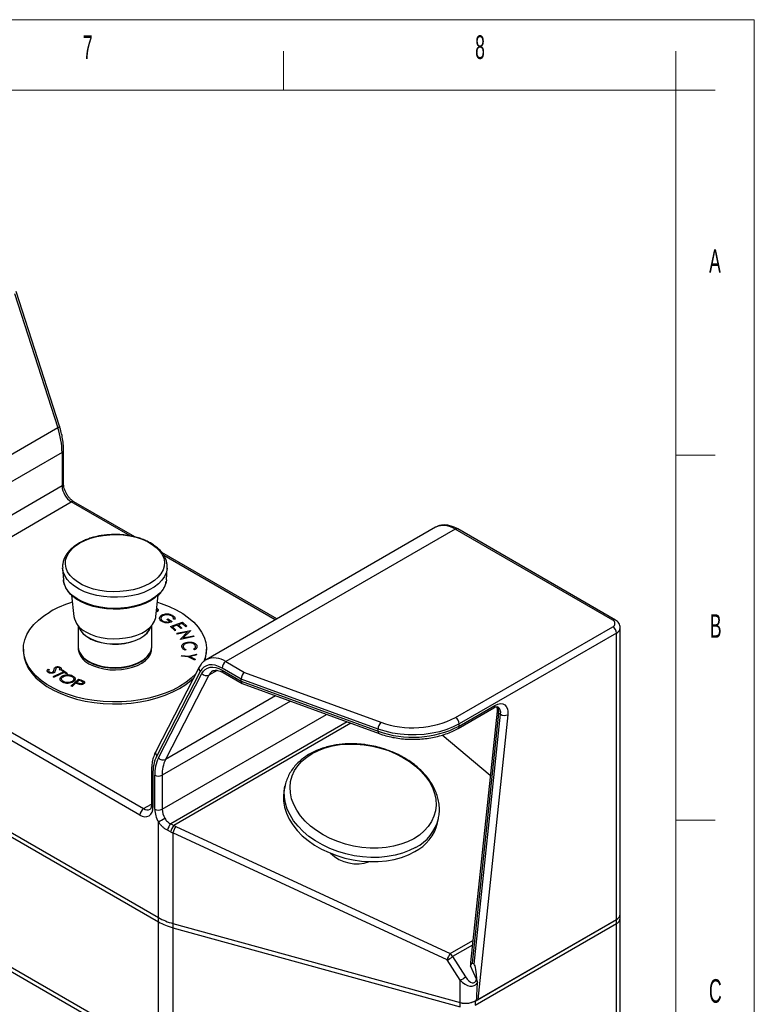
# Model space of a CAD drawing. Header units: millimetres. Extents: x 0 to 420, y 0 to 297.
# Tile 6 of 6: x 326 to 420, y 172 to 297. Entities that reach past the tile are written whole.
import ezdxf

# ---------------------------------------------------------------- set-up
doc = ezdxf.new("R2010")
doc.units = ezdxf.units.MM
doc.styles.add('SLDTEXTSTYLE0', font='TXT', dxfattribs={"width": 0.56})

msp = doc.modelspace()

# ---------------------------------------------------------------- linework, layer by layer
at = {"color": 7, "linetype": 'Continuous', "lineweight": 18}
for p, q in [((-0.015, 297.0175), (419.985, 297.0175)), ((419.985, 0.0175), (419.985, 297.0175)), ((359.985, 288.0175), (359.985, 293.0175)), ((409.985, 288.0175), (409.985, 293.0175)), ((409.985, 288.0175), (9.985, 288.0175)), ((215.985, 288.0175), (409.985, 288.0175)), ((409.985, 288.0175), (409.985, 253.7206)), ((414.985, 288.0175), (409.985, 288.0175)), ((409.985, 9.0175), (409.985, 288.0175)), ((414.985, 241.5175), (409.985, 241.5175)), ((414.985, 195.0175), (409.985, 195.0175))]:
    msp.add_line(p, q, dxfattribs=at)
at = {"color": 7, "linetype": 'Continuous', "lineweight": 25}
for p, q in [((331.4191, 245.2371), (325.8798, 262.3703)), ((325.6739, 262.1449), (331.2132, 245.0117)), ((331.2132, 245.0117), (301.9861, 228.1393)), ((331.9457, 237.8812), (331.9457, 242.1351)), ((331.7505, 241.863), (302.5234, 224.9906)), ((331.7505, 241.863), (331.7505, 237.6091)), ((331.7505, 237.6091), (302.5234, 220.7366)), ((303.7019, 218.6954), (332.929, 235.5678)), ((341.0436, 231.1088), (333.2623, 235.6008)), ((379.3445, 232.3455), (350.1174, 215.4731)), ((381.8443, 232.098), (352.6172, 215.2256)), ((379.3756, 232.363), (379.3445, 232.3455)), ((401.9446, 220.4943), (381.8443, 232.098)), ((402.2779, 220.5273), (382.1776, 232.131)), ((359.1229, 220.6718), (344.4698, 229.1308)), ((331.8194, 227.1215), (331.8162, 227.1852)), ((331.8194, 227.1215), (331.9126, 225.6698)), ((345.0509, 225.6698), (345.1442, 227.1215)), ((332.9518, 223.6856), (333.2418, 220.9834)), ((343.7217, 220.9834), (344.0125, 223.6916)), ((333.7818, 219.8204), (333.7818, 217.1772)), ((343.1818, 217.1772), (343.1818, 219.8204)), ((345.1081, 220.5876), (345.2307, 220.6605)), ((345.5249, 220.3536), (345.1081, 220.5876)), ((345.2307, 220.6605), (345.7942, 220.3442)), ((345.5727, 219.685), (347.1178, 220.2402)), ((346.1198, 219.1775), (345.5727, 219.685)), ((346.427, 219.8685), (345.8212, 219.6506)), ((345.8212, 219.6506), (346.2723, 219.2322)), ((346.1656, 220.6539), (345.9713, 220.6554)), ((346.8781, 219.45), (346.427, 219.8685)), ((347.0614, 220.0965), (346.5784, 219.9229)), ((346.5784, 219.9229), (347.0295, 219.5045)), ((347.5167, 219.6745), (347.0614, 220.0965)), ((347.1178, 220.2402), (347.6691, 219.7292)), ((347.6691, 219.7292), (347.5167, 219.6745)), ((381.9099, 208.1121), (401.9446, 219.6779)), ((402.9042, 183.0696), (402.9042, 219.5418)), ((303.7019, 218.6954), (342.149, 196.5003)), ((346.1198, 219.1775), (346.2723, 219.2322)), ((346.3859, 218.8455), (348.1038, 219.1907)), ((346.4477, 218.7432), (346.3859, 218.8455)), ((347.7464, 219.0042), (346.4477, 218.7432)), ((346.8422, 218.0891), (347.7464, 219.0042)), ((348.5736, 218.4122), (346.8557, 218.067)), ((347.0295, 219.5045), (346.8781, 219.45)), ((348.1168, 219.1691), (347.1995, 218.2457)), ((347.1995, 218.2457), (348.5143, 218.51)), ((348.1038, 219.1907), (348.1168, 219.1691)), ((348.5143, 218.51), (348.5736, 218.4122)), ((402.416, 218.8614), (382.3813, 207.2957)), ((402.416, 182.3893), (402.416, 218.8614)), ((341.6776, 195.6839), (303.2305, 217.8789)), ((346.8557, 218.067), (346.8422, 218.0891)), ((326.8151, 216.8233), (326.8151, 216.5784)), ((333.7875, 217.0222), (333.8032, 216.7776)), ((343.1604, 216.7776), (343.1761, 217.0222)), ((346.9728, 215.9228), (347.0034, 216.0244)), ((347.8277, 215.8368), (346.9728, 215.9228)), ((347.0034, 216.0244), (347.8583, 215.9384)), ((347.5473, 216.7591), (347.4481, 216.6715)), ((348.6626, 215.4153), (347.8277, 215.8368)), ((347.8583, 215.9384), (348.8932, 216.1778)), ((348.8571, 216.0583), (348.0404, 215.8687)), ((348.0404, 215.8687), (348.6987, 215.5348)), ((348.6182, 216.7198), (348.4972, 216.7983)), ((348.8932, 216.1778), (348.8571, 216.0583)), ((350.1484, 216.5784), (350.1484, 216.8233)), ((349.24, 214.5322), (343.7007, 203.7945)), ((348.6987, 215.5348), (348.6626, 215.4153)), ((352.6172, 215.2256), (354.9875, 213.8572)), ((329.9844, 214.275), (330.1443, 214.2268)), ((330.6199, 213.3455), (331.921, 213.926)), ((330.6199, 213.3455), (330.7337, 213.2606)), ((330.6458, 213.9616), (330.7325, 214.2035)), ((330.7325, 214.2035), (330.7977, 214.4184)), ((332.0347, 213.8411), (330.7337, 213.2606)), ((330.9478, 214.3311), (330.9148, 214.1604)), ((331.5752, 214.1347), (331.4015, 214.1741)), ((331.6719, 214.112), (331.8119, 214.1745)), ((331.921, 213.926), (331.6719, 214.112)), ((331.8119, 214.1745), (332.4229, 213.718)), ((332.283, 213.6555), (332.0347, 213.8411)), ((332.4229, 213.718), (332.283, 213.6555)), ((349.361, 213.9544), (343.8217, 203.2168)), ((344.036, 202.9796), (349.5753, 213.7172)), ((350.4751, 213.5149), (344.9358, 202.7773)), ((354.5685, 213.0105), (352.1458, 214.4091)), ((352.1458, 214.1369), (354.5685, 212.7383)), ((352.2839, 213.8317), (354.6912, 212.442)), ((354.9875, 213.8572), (372.3898, 207.5015)), ((332.8665, 212.1136), (333.8284, 213.0056)), ((333.0208, 212.0581), (332.8665, 212.1136)), ((333.468, 212.4728), (333.0208, 212.0581)), ((333.5783, 212.433), (333.468, 212.4728)), ((333.5622, 212.5601), (333.8892, 212.8634)), ((333.8217, 212.4644), (333.5622, 212.5601)), ((333.9868, 212.3067), (333.5783, 212.433)), ((333.8284, 213.0056), (334.1362, 212.8951)), ((334.1626, 212.7653), (333.8892, 212.8635)), ((334.1362, 212.8951), (334.4789, 212.7533)), ((372.0334, 206.6319), (354.5685, 213.0105)), ((354.5685, 212.7383), (354.5685, 213.0105)), ((354.5685, 212.7383), (372.0334, 206.3597)), ((354.7186, 212.4292), (372.1611, 206.0588)), ((382.3813, 207.0235), (386.9324, 209.6508)), ((382.2432, 206.7182), (386.7943, 209.3455)), ((387.1985, 208.9229), (383.8151, 176.8851)), ((387.394, 208.6531), (384.0312, 176.8112)), ((384.2669, 176.6751), (387.6297, 208.517)), ((388.5686, 208.4447), (384.7392, 172.1847)), ((387.6297, 208.517), (387.394, 208.6531)), ((300.8735, 207.5358), (344.0346, 182.6194)), ((382.3813, 207.0235), (382.3813, 207.2957)), ((300.8735, 206.9915), (344.0346, 182.0751)), ((372.0334, 206.3597), (372.0334, 206.6319)), ((386.3339, 200.7358), (380.1797, 205.8573)), ((343.1322, 201.1627), (343.1322, 196.9088)), ((343.3275, 200.8906), (343.3275, 196.6366)), ((343.5632, 196.424), (343.5632, 200.7545)), ((344.506, 200.7545), (344.506, 196.424)), ((360.171, 199.4188), (360.0568, 198.8874)), ((360.1566, 199.3493), (360.171, 199.4188)), ((344.0346, 182.6194), (344.0346, 194.8185)), ((345.6118, 194.5596), (345.9959, 194.3556)), ((379.6105, 194.6858), (379.7247, 195.2171)), ((345.5771, 193.5442), (345.1849, 193.7369)), ((345.8814, 193.4023), (345.8814, 181.8663)), ((380.8302, 177.2138), (345.8814, 193.4023)), ((346.2697, 194.2226), (381.2186, 178.0342)), ((300.8735, 190.3885), (344.0346, 165.4721)), ((301.2187, 189.6254), (344.3798, 164.709)), ((344.0346, 182.0751), (344.0346, 182.6194)), ((344.0346, 165.4721), (344.0346, 182.0751)), ((384.3923, 171.9844), (402.416, 182.3893)), ((384.7392, 172.1847), (402.416, 182.3893)), ((402.416, 181.8449), (402.416, 182.3893)), ((402.9042, 182.5253), (402.9042, 183.0696)), ((402.9042, 165.9223), (402.9042, 182.5253)), ((345.8814, 181.8663), (382.497, 171.7961)), ((345.8814, 181.8663), (345.8814, 181.322)), ((345.8814, 181.322), (382.497, 171.2518)), ((345.8814, 181.322), (345.8814, 164.719)), ((384.3923, 171.4401), (402.416, 181.8449)), ((402.416, 165.2419), (402.416, 181.8449)), ((382.497, 174.6242), (380.8302, 177.2138)), ((381.5092, 177.6368), (383.1759, 175.0472)), ((384.5687, 174.7534), (383.8196, 176.4834)), ((384.2669, 176.6751), (384.0312, 176.8112)), ((382.497, 171.7961), (382.497, 174.6242)), ((384.6668, 174.4564), (384.6936, 174.2921)), ((384.3923, 171.9844), (384.3923, 171.4401)), ((382.497, 171.2518), (382.497, 171.7961))]:
    msp.add_line(p, q, dxfattribs=at)
at = {"color": 8, "linetype": 'Continuous', "lineweight": 25}
for p, q in [((340.4154, 231.246), (332.929, 235.5678)), ((358.9276, 220.5591), (344.7175, 228.7624)), ((351.5112, 214.113), (350.4751, 213.5149)), ((358.9672, 210.8775), (344.9358, 202.7773)), ((360.8502, 210.1898), (344.506, 200.7545)), ((344.506, 196.424), (365.4448, 208.5117)), ((368.1002, 207.5419), (345.6118, 194.5596)), ((368.5519, 207.3769), (345.9959, 194.3556)), ((342.149, 196.5003), (343.1322, 197.068)), ((381.2186, 178.0342), (384.1129, 179.705)), ((384.0493, 179.1032), (381.5092, 177.6368))]:
    msp.add_line(p, q, dxfattribs=at)
at = {"color": 8, "linetype": 'Continuous', "lineweight": 25, "flags": 128}
for points in [[(331.4191, 245.2371), (331.4211, 245.2101), (331.4029, 245.1663), (331.361, 245.1174), (331.297, 245.0652), (331.2132, 245.0117)], [(345.1448, 227.1317), (345.1404, 227.0712), (345.0364, 226.5606), (344.8155, 226.0625), (344.4816, 225.5859), (344.0406, 225.1392), (343.5004, 224.7305), (342.8706, 224.3669), (342.1626, 224.0551), (341.3888, 223.8005), (340.5632, 223.6077), (339.7004, 223.4802), (338.8159, 223.4202), (337.9254, 223.4288), (337.0448, 223.5058), (336.1899, 223.6499), (335.3759, 223.8585), (334.6173, 224.1278), (333.9277, 224.4532), (333.3193, 224.8287), (332.8031, 225.2476), (332.3882, 225.7026), (332.082, 226.1854), (331.8901, 226.6874), (331.8194, 227.1215)], [(343.1301, 223.127), (342.469, 222.7932), (341.7369, 222.5134), (340.9466, 222.2923), (340.1123, 222.1341), (339.249, 222.0414), (338.3719, 222.016), (337.4969, 222.0583), (336.6393, 222.1676), (335.8147, 222.3418), (335.0377, 222.578), (334.3221, 222.8718), (333.6808, 223.2181), (333.1251, 223.6107), (332.665, 224.0425), (332.3087, 224.5058), (332.0626, 224.9924), (331.931, 225.4937), (331.9126, 225.6698)], [(376.8164, 191.551), (376.0078, 191.1466), (375.1282, 190.8146), (374.1878, 190.5589), (373.1977, 190.3823), (372.1696, 190.2871), (371.1153, 190.2744), (370.0474, 190.3442), (368.9783, 190.4958), (367.9206, 190.7273), (366.8867, 191.0361), (365.8886, 191.4186), (364.9381, 191.8702), (364.0464, 192.3858), (363.2238, 192.9591), (362.4801, 193.5835), (361.824, 194.2518), (361.263, 194.9559), (360.8039, 195.6878), (360.452, 196.4388), (360.2115, 197.2), (360.0851, 197.9627), (360.0743, 198.7178), (360.1566, 199.3493)]]:
    msp.add_lwpolyline(points, dxfattribs=at)
at = {"color": 7, "linetype": 'Continuous', "lineweight": 25, "flags": 128}
for points in [[(342.9486, 225.1933), (342.2988, 224.8662), (341.5778, 224.5932), (340.7992, 224.3795), (339.9774, 224.2289), (339.1278, 224.1443), (338.2661, 224.1273), (337.4084, 224.1782), (336.5708, 224.2961), (335.7687, 224.4787), (335.0172, 224.7226), (334.3302, 225.0233), (333.7205, 225.3753), (333.1996, 225.7719), (332.777, 226.2057), (332.4607, 226.6688), (332.2566, 227.1523), (332.1684, 227.6475), (332.1978, 228.1449), (332.3443, 228.6354), (332.6051, 229.1098), (332.9754, 229.5593), (333.4483, 229.9755), (334.0149, 230.3506), (334.6648, 230.6777), (335.3857, 230.9507), (336.1643, 231.1645), (336.9861, 231.315), (337.8358, 231.3996), (338.6975, 231.4166), (339.5551, 231.3657), (340.3928, 231.2479), (341.1949, 231.0653), (341.9464, 230.8213), (342.6334, 230.5206), (343.243, 230.1686), (343.764, 229.772), (344.1866, 229.3382), (344.5029, 228.8752), (344.707, 228.3916), (344.7952, 227.8965), (344.7657, 227.399), (344.6192, 226.9085), (344.3584, 226.4341), (343.9881, 225.9846), (343.5153, 225.5685), (342.9486, 225.1933)], [(345.0509, 225.6698), (345.0105, 225.3675), (344.85, 224.8691), (344.5759, 224.3875), (344.193, 223.9313), (343.7081, 223.5086), (343.1301, 223.127)], [(343.7139, 223.4545), (343.5861, 223.3537), (343.0115, 222.9733), (342.3525, 222.6415), (341.6214, 222.3647), (340.8318, 222.1479), (339.9985, 221.9953), (339.1369, 221.9095), (338.2631, 221.8923), (337.3933, 221.9439), (336.5439, 222.0634), (335.7305, 222.2485), (334.9684, 222.4959), (334.2718, 222.8009), (333.6535, 223.1578), (333.3079, 223.4077)], [(343.915, 222.7834), (344.4002, 222.6274), (345.387, 222.2519), (346.3029, 221.8208), (347.1386, 221.3384), (347.8854, 220.8096), (348.5358, 220.24), (349.083, 219.6353), (349.5214, 219.0017), (349.8465, 218.3458), (350.055, 217.6742), (350.1447, 216.9939), (350.1148, 216.3119), (349.9655, 215.6351), (349.8237, 215.2453)], [(348.8009, 213.6812), (348.2231, 213.1171), (347.5236, 212.5672), (346.7314, 212.0609), (345.8544, 211.6036), (344.9019, 211.1998), (343.8834, 210.8537), (342.8095, 210.5688), (341.6912, 210.3482), (340.54, 210.1939), (339.3677, 210.1077), (338.1862, 210.0905), (337.0078, 210.1423), (335.8446, 210.2626), (334.7083, 210.4503), (333.6108, 210.7034), (332.5633, 211.0193), (331.5765, 211.3947), (330.6606, 211.8258), (329.825, 212.3083), (329.0781, 212.837), (328.4278, 213.4067), (327.8806, 214.0114), (327.4422, 214.645), (327.1171, 215.3009), (326.9086, 215.9724), (326.8189, 216.6527), (326.8488, 217.3347), (326.9981, 218.0115), (327.2653, 218.6761), (327.6475, 219.3217), (328.1409, 219.9416), (328.7404, 220.5296), (329.4399, 221.0795), (330.2322, 221.5857), (330.2322, 221.5857)], [(334.7695, 219.0278), (335.3642, 218.7323), (336.0286, 218.4913), (336.7478, 218.3102), (337.5057, 218.193), (338.2855, 218.1422), (339.0696, 218.1592), (339.8406, 218.2434), (340.5812, 218.393), (341.2749, 218.6047), (341.9063, 218.8736), (342.4611, 219.194), (342.9271, 219.5584), (343.2937, 219.9589), (343.5529, 220.3865), (343.6988, 220.8315), (343.7217, 220.9834)], [(333.8363, 219.7589), (333.8966, 219.575), (334.1217, 219.1581), (334.4596, 218.7675), (334.9017, 218.4132), (335.4366, 218.1044), (336.0503, 217.8492), (336.727, 217.6541), (337.4491, 217.5242), (338.198, 217.4628), (338.9542, 217.4716), (339.6982, 217.5503), (340.4107, 217.6969), (341.0733, 217.9076), (341.6687, 218.1769), (342.1815, 218.4978), (342.5986, 218.8621), (342.909, 219.2603), (343.1048, 219.6821), (343.1272, 219.7589)], [(333.8849, 219.7068), (333.9291, 219.5792), (334.1526, 219.1653), (334.4881, 218.7774), (334.9271, 218.4256), (335.4582, 218.1191), (336.0675, 217.8657), (336.7394, 217.6719), (337.4564, 217.543), (338.2, 217.482), (338.9509, 217.4908), (339.6896, 217.5689), (340.397, 217.7145), (341.0549, 217.9236), (341.6461, 218.191), (342.1553, 218.5097), (342.5694, 218.8714), (342.8776, 219.2667), (343.072, 219.6855), (343.0786, 219.7068)], [(333.7818, 217.1772), (333.7904, 217.0133), (333.8966, 216.581), (334.1217, 216.1641), (334.4596, 215.7735), (334.9017, 215.4192), (335.4366, 215.1104), (336.0503, 214.8552), (336.727, 214.6601), (337.4491, 214.5302), (338.198, 214.4689), (338.9542, 214.4776), (339.6982, 214.5564), (340.4107, 214.7029), (341.0733, 214.9136), (341.6687, 215.1829), (342.1815, 215.5038), (342.5986, 215.8681), (342.909, 216.2663), (343.1048, 216.6881), (343.1808, 217.1225), (343.1818, 217.1772)], [(335.1601, 215.2052), (335.736, 214.9224), (336.3829, 214.6966), (337.0842, 214.5337), (337.8218, 214.4378), (338.5764, 214.4114), (339.3285, 214.4553), (340.0588, 214.5683), (340.7481, 214.7474), (341.3788, 214.988), (341.9345, 215.2839), (342.4007, 215.6275), (342.7655, 216.0097), (343.0192, 216.4208), (343.1555, 216.8501), (343.1787, 217.079)], [(326.8151, 216.5784), (326.8189, 216.4077), (326.9086, 215.7275), (327.1171, 215.0559), (327.4422, 214.4), (327.8806, 213.7664), (328.4278, 213.1617), (329.0781, 212.5921), (329.825, 212.0633), (330.6606, 211.5809), (331.5765, 211.1497), (332.5633, 210.7743), (333.6108, 210.4584), (334.7083, 210.2053), (335.8446, 210.0177), (337.0078, 209.8973), (338.1862, 209.8455), (339.3677, 209.8628), (340.54, 209.949), (341.6912, 210.1032), (342.8095, 210.3239), (343.8834, 210.6087), (344.9019, 210.9548), (345.8544, 211.3586), (346.7314, 211.816), (347.5236, 212.3222), (348.2231, 212.8721), (348.5301, 213.1561)], [(341.7816, 215.2178), (341.2095, 214.9369), (340.5668, 214.7126), (339.8701, 214.5507), (339.1375, 214.4554), (338.3878, 214.4293), (337.6406, 214.4728), (336.9152, 214.5851), (336.2303, 214.763), (335.6038, 215.002), (335.0518, 215.296), (334.5886, 215.6373), (334.2263, 216.0171), (334.1012, 216.194)], [(335.1712, 214.9666), (335.7452, 214.6848), (336.39, 214.4598), (337.0889, 214.2974), (337.824, 214.2018), (338.5761, 214.1756), (339.3257, 214.2193), (340.0535, 214.3319), (340.7406, 214.5104), (341.3691, 214.7502), (341.9229, 215.0451), (342.3876, 215.3875), (342.7511, 215.7685), (343.0041, 216.1782), (343.1399, 216.6061), (343.1604, 216.7776)], [(352.1458, 214.4091), (351.7105, 214.6245), (351.284, 214.7638), (350.8749, 214.824), (350.4917, 214.8041), (350.142, 214.7044), (349.833, 214.5269), (349.5709, 214.2752), (349.361, 213.9544)], [(349.5753, 213.7172), (349.769, 214.0133), (350.0109, 214.2456), (350.2962, 214.4095), (350.6189, 214.5015), (350.9727, 214.5199), (351.3503, 214.4643), (351.744, 214.3357), (352.1458, 214.1369)], [(386.9324, 209.6508), (387.2804, 209.8088), (387.6127, 209.874), (387.9144, 209.8435), (388.1719, 209.7185), (388.3737, 209.5049), (388.5107, 209.2121), (388.5766, 208.8533), (388.5686, 208.4447)], [(382.3813, 207.2957), (381.616, 206.9049), (380.7735, 206.5712), (379.8667, 206.2996), (378.909, 206.094), (377.915, 205.9576), (376.8996, 205.8925), (375.878, 205.8996), (374.8655, 205.9788), (373.8775, 206.1289), (372.9287, 206.3477), (372.0334, 206.6319)], [(363.6451, 203.5309), (364.4353, 203.9242), (365.2969, 204.2442), (366.2192, 204.4869), (367.1904, 204.6493), (368.1984, 204.7293), (369.2306, 204.7259), (370.2738, 204.6392), (371.3151, 204.4702), (372.3413, 204.2211), (373.3394, 203.895), (374.2971, 203.496), (375.2022, 203.0291), (376.0433, 202.5002), (376.8098, 201.9159), (377.4922, 201.2836), (378.0818, 200.6113), (378.5712, 199.9074), (378.9543, 199.1807), (379.2262, 198.4404), (379.3835, 197.6958), (379.4244, 196.9562), (379.3481, 196.231), (379.1557, 195.5294), (378.8497, 194.86), (378.4338, 194.2313), (377.9133, 193.6512), (377.2947, 193.1271), (376.5859, 192.6655), (375.7957, 192.2722), (374.934, 191.9522), (374.0118, 191.7095), (373.0406, 191.5471), (372.0325, 191.4671), (371.0004, 191.4705), (369.9572, 191.5572), (368.9159, 191.7262), (367.8897, 191.9753), (366.8915, 192.3014), (365.9339, 192.7005), (365.0288, 193.1674), (364.1877, 193.6963), (363.4212, 194.2805), (362.7388, 194.9128), (362.1492, 195.5851), (361.6598, 196.2891), (361.2767, 197.0158), (361.0048, 197.7561), (360.8474, 198.5007), (360.8066, 199.2402), (360.8829, 199.9654), (361.0752, 200.6671), (361.3813, 201.3365), (361.7972, 201.9651), (362.3177, 202.5452), (362.9362, 203.0693), (363.6451, 203.5309)], [(360.0568, 198.8874), (359.9601, 198.1864), (359.9709, 197.4313), (360.0973, 196.6687), (360.3379, 195.9074), (360.6898, 195.1564), (361.1489, 194.4245), (361.7098, 193.7204), (362.3659, 193.0522), (363.1097, 192.4277), (363.9322, 191.8544), (364.8239, 191.3389), (365.7744, 190.8872), (366.7725, 190.5048), (367.8064, 190.1959), (368.8641, 189.9644), (369.9332, 189.8128), (371.0012, 189.743), (372.0554, 189.7558), (373.0836, 189.851), (374.0736, 190.0275), (375.014, 190.2832), (375.8937, 190.6152), (376.7022, 191.0196)]]:
    msp.add_lwpolyline(points, dxfattribs=at)
at = {"color": 7, "linetype": 'Continuous', "lineweight": 25}
for centre, radius, start, end in [((321.3942, 241.7162), 10.3573, 0.811778, 18.55288), ((334.3091, 237.7255), 2.5613, 182.605478, 237.394522), ((336.8874, 209.8465), 13.4945, 106.52726, 119.549745), ((335.9671, 221.5378), 2.7811, 191.499208, 244.491656), ((401.7897, 220.0861), 0.4366, 290.783421, 69.216579), ((401.3925, 218.8149), 1.0245, 2.605478, 57.394522), ((336.1718, 217.3892), 2.407, 187.405802, 245.146981), ((336.195, 217.1622), 2.4225, 189.134296, 245.001806), ((340.3402, 217.8999), 3.0449, 298.254383, 325.927719), ((346.1064, 216.5921), 4.0421, 341.262204, 359.804798), ((338.4818, 221.5615), 7.1357, 246.411981, 293.588019), ((353.1693, 214.3625), 1.0245, 122.605478, 177.394522), ((350.159, 214.2115), 0.7649, 220.254532, 294.406896), ((388.1809, 209.5415), 1.1634, 241.718881, 289.46527), ((373.3371, 206.6054), 1.304, 136.590158, 178.834618), ((376.4469, 218.548), 12.9627, 250.094341, 297.245859), ((376.4486, 218.7393), 11.9483, 250.14159, 297.19861), ((381.3578, 207.2491), 1.0245, 2.605478, 57.394522), ((348.4134, 201.0256), 5.0877, 154.48881, 181.520693), ((348.4279, 200.8836), 4.8665, 154.48881, 181.520693), ((344.6197, 203.4738), 0.7649, 220.254532, 294.406896), ((348.9285, 200.8719), 4.4241, 154.48881, 181.520693), ((344.0346, 201.6643), 1.0247, 242.609672, 297.390328), ((342.3217, 196.4735), 1.019, 230.796715, 9.214037), ((342.7011, 195.6373), 1.0245, 122.605478, 177.394522), ((346.9169, 196.5367), 3.3556, 181.925055, 210.800573), ((344.0346, 197.3338), 1.0247, 242.609672, 297.390328), ((346.9015, 196.5045), 2.3969, 181.925055, 210.800573), ((313.0024, 250.428), 63.6821, 299.16315, 299.999211), ((346.7949, 193.4236), 1.6402, 136.164345, 168.991018), ((374.2126, 195.9811), 5.5511, 296.646942, 346.505676), ((347.6794, 192.973), 2.1785, 140.604594, 164.79896), ((348.3008, 192.759), 2.5035, 144.223658, 165.111279), ((369.3044, 194.3234), 4.8547, 226.305571, 289.439959), ((347.9125, 189.4882), 7.8878, 240.5521, 255.07796), ((347.9125, 188.9438), 7.8878, 240.5521, 255.07796), ((402.0701, 183.1528), 0.8382, 294.374658, 354.305201), ((402.0701, 182.6084), 0.8382, 294.374658, 354.305201), ((383.2497, 176.5706), 2.5035, 144.223658, 165.111279), ((380.024, 179.2644), 2.2034, 291.462845, 312.380209), ((380.5113, 177.212), 1.0845, 23.060831, 49.298113), ((381.6908, 176.6748), 2.2034, 291.462845, 312.380209), ((383.2038, 174.1456), 2.4534, 253.256838, 304.27287), ((383.2047, 174.3055), 2.6073, 254.249045, 297.096531)]:
    msp.add_arc(centre, radius, start, end, dxfattribs=at)
at = {"color": 8, "linetype": 'Continuous', "lineweight": 25}
for centre, radius, start, end in [((331.6121, 242.1684), 0.3353, 294.376028, 354.289483), ((331.6121, 237.9145), 0.3353, 294.374658, 354.305201), ((333.1242, 235.2952), 0.3353, 65.692881, 125.617577), ((380.3776, 230.066), 2.506, 54.177141, 113.567531), ((382.0396, 231.8254), 0.3353, 65.692881, 125.617577), ((402.1399, 220.2217), 0.3353, 65.705642, 125.616466), ((402.086, 219.6135), 0.8213, 293.692849, 355.024585), ((349.7152, 214.3302), 0.5163, 156.933193, 226.697543), ((351.1573, 213.2129), 2.4864, 54.043692, 115.077278), ((351.571, 212.9792), 1.2199, 120.129023, 153.950084), ((352.4725, 214.1008), 0.3287, 173.701152, 234.986667), ((386.6058, 209.6147), 0.3287, 305.013333, 6.298848), ((386.3878, 208.8519), 1.0257, 348.825434, 39.174269), ((387.5063, 208.9402), 0.3083, 183.218902, 248.640751), ((386.764, 208.7419), 0.8945, 345.440347, 53.051532), ((382.055, 206.9873), 0.3283, 304.819982, 6.316516), ((372.3265, 206.3065), 0.2979, 169.707413, 236.245594), ((344.1759, 203.5926), 0.5164, 156.974406, 226.695046), ((343.451, 201.1853), 0.3196, 184.043234, 247.262282), ((342.6373, 197.1821), 0.8386, 234.388949, 294.232228), ((343.4659, 196.942), 0.3353, 185.694799, 245.625342), ((374.1959, 196.6159), 5.7027, 297.356545, 345.877625)]:
    msp.add_arc(centre, radius, start, end, dxfattribs=at)
at = {"color": 7, "linetype": 'Continuous', "lineweight": 25}
for centre, major_axis, ratio, start_param, end_param in [((354.9875, 213.3129), (0.2829, 0.6057), 0.51038289, 0.7409896, 2.31178592), ((354.9875, 213.0407), (0.2829, 0.6057), 0.51038289, 2.31178592, 3.18591996), ((348.7486, 197.2382), (6.5973, -1.4207), 0.67531702, 4.36100606, 4.41220798), ((348.8503, 197.7111), (5.9171, -1.4547), 0.68333212, 4.38303677, 4.4342387), ((384.4148, 176.216), (-0.3231, 1.1655), 0.44224122, 0.84256368, 1.21909381), ((384.0312, 172.5844), (-0.0307, 4.2355), 0.11106198, 6.2180861, 6.68369259), ((384.2669, 172.4483), (-0.0307, 4.2355), 0.11106198, 5.20553371, 6.2180861), ((383.2138, 175.9022), (-1.2125, 1.8844), 0.60683272, 1.88234643, 3.41965287), ((383.606, 175.9777), (-0.6587, 1.6565), 0.45420214, 1.97784614, 3.71919758), ((384.2678, 172.4568), (0.6695, 0.0048), 0.57724735, 5.20238067, 5.48942639)]:
    msp.add_ellipse(centre, major_axis=major_axis, ratio=ratio, start_param=start_param, end_param=end_param, dxfattribs=at)
for points, knots in [([(331.9457, 242.1351), (331.9435, 242.2763), (331.937, 242.6832), (331.8659, 243.3814), (331.7115, 244.2141), (331.5463, 244.8367), (331.4395, 245.1728), (331.4191, 245.2371)], [0, 0, 0, 0, 0.14373379, 0.41414069, 0.68418533, 0.9396054, 1, 1, 1, 1]), ([(333.2623, 235.6008), (333.2187, 235.6276), (333.0912, 235.7061), (332.8636, 235.8966), (332.6005, 236.1873), (332.3619, 236.5331), (332.1659, 236.9111), (332.0276, 237.2932), (331.9559, 237.627), (331.9487, 237.8054), (331.9457, 237.8812)], [0, 0, 0, 0, 0.06973088, 0.20415646, 0.34116721, 0.48041722, 0.62070297, 0.76052984, 0.89831362, 1, 1, 1, 1]), ([(382.1776, 232.131), (382.0799, 232.1847), (381.7985, 232.3391), (381.3263, 232.5219), (380.7701, 232.6402), (380.234, 232.6432), (379.7639, 232.5543), (379.5015, 232.4184), (379.3882, 232.3597)], [0, 0, 0, 0, 0.10302458, 0.29655422, 0.48971688, 0.67890462, 0.86130202, 1, 1, 1, 1]), ([(337.0958, 231.3324), (336.9758, 231.3171), (336.6638, 231.2775), (336.1617, 231.1773), (335.5879, 231.0317), (335.0172, 230.8442), (334.4646, 230.6171), (333.9415, 230.3506), (333.4574, 230.0461), (333.0205, 229.7046), (332.6382, 229.3277), (332.3181, 228.9168), (332.0662, 228.4736), (331.8957, 228.0002), (331.8094, 227.5695), (331.8228, 227.3), (331.8279, 227.198)], [0, 0, 0, 0, 0.04099639, 0.10653114, 0.17638334, 0.24876684, 0.32300807, 0.39860336, 0.47524137, 0.55271589, 0.63083227, 0.70948835, 0.78869019, 0.86871319, 0.95030576, 1, 1, 1, 1]), ([(338.4818, 231.4237), (338.1987, 231.4171), (337.8006, 231.4079), (337.3391, 231.3672), (337.1615, 231.3418), (337.0958, 231.3324)], [0, 0, 0, 0, 0.607986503, 0.85509504, 1, 1, 1, 1]), ([(340.0243, 231.3138), (339.8858, 231.3323), (339.5807, 231.373), (339.0653, 231.414), (338.6883, 231.4202), (338.4818, 231.4237)], [0, 0, 0, 0, 0.27337003, 0.60210583, 1, 1, 1, 1]), ([(345.1403, 227.1341), (345.1435, 227.2902), (345.1505, 227.63), (345.0316, 228.1334), (344.82, 228.6311), (344.5228, 229.0917), (344.143, 229.5222), (343.6879, 229.9159), (343.1678, 230.2681), (342.5934, 230.5753), (341.9775, 230.8346), (341.3382, 231.0445), (340.6974, 231.2001), (340.2589, 231.2848), (340.0365, 231.3123), (340.0243, 231.3138)], [0, 0, 0, 0, 0.07653925, 0.16656213, 0.25032379, 0.33547845, 0.42161173, 0.50803124, 0.59413229, 0.67939645, 0.76342427, 0.84547568, 0.92352296, 0.99582408, 1, 1, 1, 1]), ([(331.9196, 225.8442), (331.9179, 225.7429), (331.9131, 225.4663), (332.0237, 225.0343), (332.2308, 224.561), (332.5252, 224.1259), (332.8468, 223.7616), (333.0989, 223.5582), (333.1985, 223.478)], [0, 0, 0, 0, 0.11714123, 0.31971732, 0.50525693, 0.69172997, 0.87836628, 1, 1, 1, 1]), ([(343.8505, 223.5399), (343.8574, 223.5451), (344.0075, 223.6595), (344.2487, 223.9106), (344.5647, 224.294), (344.8046, 224.7096), (344.9681, 225.1137), (345.008, 225.3825), (345.0254, 225.4997)], [0, 0, 0, 0, 0.00976956, 0.2126868, 0.417632, 0.6252216, 0.83672305, 1, 1, 1, 1]), ([(343.8543, 221.9848), (343.8906, 221.9622), (343.9631, 221.9169), (344.0137, 221.8277), (344.0132, 221.7337), (343.9672, 221.678), (343.9441, 221.6502)], [0, 0, 0, 0, 0.25011884, 0.50007073, 0.74978374, 1, 1, 1, 1]), ([(344.1626, 220.7971), (344.1792, 220.8617), (344.2125, 220.9909), (344.356, 221.0918), (344.4277, 221.1423)], [0, 0, 0, 0, 0.49999514, 1, 1, 1, 1]), ([(344.4963, 220.3322), (344.3975, 220.3984), (344.2492, 220.4979), (344.1626, 220.6669), (344.1626, 220.7537), (344.1626, 220.7971)], [0, 0, 0, 0, 0.49895139, 0.74943542, 1, 1, 1, 1]), ([(344.5672, 221.0672), (344.5323, 221.0438), (344.4624, 220.9969), (344.3944, 220.9119), (344.3547, 220.8219), (344.346, 220.6986), (344.4126, 220.5441), (344.5515, 220.4496), (344.6209, 220.4024)], [0, 0, 0, 0, 0.12524125, 0.25049436, 0.37667333, 0.50101065, 0.75040987, 1, 1, 1, 1]), ([(344.4277, 221.1423), (344.5279, 221.19), (344.6785, 221.2616), (344.9283, 221.3025), (345.1212, 221.3138), (345.3137, 221.2998), (345.5612, 221.2547), (345.7118, 221.1834), (345.8121, 221.1359)], [0, 0, 0, 0, 0.24923493, 0.3745229, 0.49978756, 0.62505532, 0.75033981, 1, 1, 1, 1]), ([(345.6903, 221.0587), (345.608, 221.0956), (345.4432, 221.1694), (345.1814, 221.2021), (344.974, 221.1937), (344.8237, 221.1685), (344.6828, 221.1278), (344.6057, 221.0874), (344.5672, 221.0672)], [0, 0, 0, 0, 0.24948167, 0.49903649, 0.62367125, 0.74953108, 0.8747682, 1, 1, 1, 1]), ([(345.9713, 220.6554), (345.9581, 220.7305), (345.9316, 220.8805), (345.7707, 220.9993), (345.6903, 221.0587)], [0, 0, 0, 0, 0.5005485, 1, 1, 1, 1]), ([(345.8121, 221.1359), (345.9136, 221.066), (346.1166, 220.9262), (346.1492, 220.7447), (346.1656, 220.6539)], [0, 0, 0, 0, 0.499557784, 1, 1, 1, 1]), ([(345.7942, 220.3442), (345.702, 220.2972), (345.5633, 220.2264), (345.3318, 220.1775), (345.1499, 220.1634), (344.967, 220.1736), (344.7326, 220.2178), (344.5905, 220.2865), (344.4963, 220.3322)], [0, 0, 0, 0, 0.2497032, 0.37582556, 0.50005498, 0.62393174, 0.7503949, 1, 1, 1, 1]), ([(344.6209, 220.4024), (344.6847, 220.3713), (344.8122, 220.3091), (345.0563, 220.2692), (345.3121, 220.2768), (345.454, 220.328), (345.5249, 220.3536)], [0, 0, 0, 0, 0.25040864, 0.50036566, 0.75015613, 1, 1, 1, 1]), ([(402.8998, 219.5419), (402.8929, 219.6417), (402.8788, 219.8453), (402.7376, 220.1226), (402.538, 220.3574), (402.3639, 220.4712), (402.2779, 220.5273)], [0, 0, 0, 0, 0.24380121, 0.49758814, 0.75197264, 1, 1, 1, 1]), ([(347.0271, 217.1166), (347.029, 217.199), (347.0319, 217.3228), (347.152, 217.4739), (347.2455, 217.5354), (347.2922, 217.5662)], [0, 0, 0, 0, 0.49903514, 0.74949122, 1, 1, 1, 1]), ([(347.4481, 216.6715), (347.3881, 216.6986), (347.2682, 216.7527), (347.1399, 216.8631), (347.0545, 216.9859), (347.0362, 217.073), (347.0271, 217.1166)], [0, 0, 0, 0, 0.24992499, 0.49987055, 0.74986462, 1, 1, 1, 1]), ([(347.9238, 217.6154), (347.8193, 217.6054), (347.6631, 217.5905), (347.486, 217.5231), (347.3736, 217.4589), (347.2847, 217.3829), (347.203, 217.27), (347.2014, 217.1784), (347.2003, 217.1174)], [0, 0, 0, 0, 0.249347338, 0.372567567, 0.49986983, 0.625615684, 0.750387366, 1, 1, 1, 1]), ([(347.2003, 217.1174), (347.2081, 217.0823), (347.2238, 217.0121), (347.3185, 216.8793), (347.4558, 216.8071), (347.5473, 216.7591)], [0, 0, 0, 0, 0.25073403, 0.50134385, 1, 1, 1, 1]), ([(347.2922, 217.5662), (347.3849, 217.6101), (347.5702, 217.698), (347.8076, 217.7177), (347.9264, 217.7275)], [0, 0, 0, 0, 0.49971784, 1, 1, 1, 1]), ([(348.766, 217.1886), (348.7474, 217.248), (348.7103, 217.367), (348.5465, 217.491), (348.3782, 217.5614), (348.1866, 217.6119), (348.0289, 217.614), (347.9238, 217.6154)], [0, 0, 0, 0, 0.24973841, 0.49944221, 0.62506548, 0.75014502, 1, 1, 1, 1]), ([(347.9264, 217.7275), (348.0553, 217.7256), (348.2478, 217.7228), (348.48, 217.6579), (348.6339, 217.5912), (348.7634, 217.5083), (348.8962, 217.3808), (348.9259, 217.2707), (348.9457, 217.1973)], [0, 0, 0, 0, 0.2492944, 0.37221867, 0.49983781, 0.62564668, 0.75036129, 1, 1, 1, 1]), ([(348.4972, 216.7983), (348.5418, 216.8241), (348.6309, 216.8757), (348.7193, 216.9733), (348.7694, 217.0793), (348.7671, 217.1522), (348.766, 217.1886)], [0, 0, 0, 0, 0.25000053, 0.49990363, 0.74991043, 1, 1, 1, 1]), ([(348.9457, 217.1973), (348.9473, 217.1527), (348.9506, 217.0635), (348.8911, 216.9334), (348.7851, 216.8129), (348.6738, 216.7508), (348.6182, 216.7198)], [0, 0, 0, 0, 0.25015906, 0.50016093, 0.75010518, 1, 1, 1, 1]), ([(330.7977, 214.4184), (330.8195, 214.4448), (330.8631, 214.4977), (330.9447, 214.5324), (330.9855, 214.5498)], [0, 0, 0, 0, 0.50022192, 1, 1, 1, 1]), ([(330.9855, 214.5498), (331.0375, 214.5642), (331.1159, 214.5859), (331.2315, 214.5887), (331.3443, 214.5779), (331.4767, 214.5396), (331.5462, 214.4868), (331.5809, 214.4603)], [0, 0, 0, 0, 0.24963567, 0.37615987, 0.50049264, 0.75020943, 1, 1, 1, 1]), ([(350.1019, 215.4597), (350.091, 215.4547), (349.937, 215.3843), (349.6898, 215.1607), (349.4162, 214.8489), (349.2887, 214.6197), (349.24, 214.5322)], [0, 0, 0, 0, 0.02835928, 0.40053934, 0.77103727, 1, 1, 1, 1]), ([(329.942, 213.8881), (329.9155, 213.9188), (329.8623, 213.9802), (329.8538, 214.085), (329.9008, 214.1846), (329.9565, 214.2449), (329.9844, 214.275)], [0, 0, 0, 0, 0.2497337, 0.49939387, 0.74948559, 1, 1, 1, 1]), ([(330.6305, 213.7809), (330.6014, 213.7719), (330.5431, 213.7537), (330.4132, 213.737), (330.2467, 213.7466), (330.0614, 213.7957), (329.9818, 213.8573), (329.942, 213.8881)], [0, 0, 0, 0, 0.12539366, 0.25078978, 0.500462, 0.75014321, 1, 1, 1, 1]), ([(330.1443, 214.2268), (330.1056, 214.1832), (330.0475, 214.1178), (330.0322, 214.0174), (330.067, 213.9724), (330.0843, 213.9499)], [0, 0, 0, 0, 0.50025697, 0.75045461, 1, 1, 1, 1]), ([(330.0843, 213.9499), (330.11, 213.9303), (330.1612, 213.891), (330.2577, 213.861), (330.3412, 213.8512), (330.4271, 213.8515), (330.4858, 213.8668), (330.5245, 213.8769)], [0, 0, 0, 0, 0.24958828, 0.49980211, 0.6248393, 0.75241821, 1, 1, 1, 1]), ([(330.5245, 213.8769), (330.5502, 213.8882), (330.5888, 213.9053), (330.6252, 213.9363), (330.6389, 213.9531), (330.6458, 213.9616)], [0, 0, 0, 0, 0.4990575, 0.74944735, 1, 1, 1, 1]), ([(330.9148, 214.1604), (330.9012, 214.0892), (330.8807, 213.9824), (330.7762, 213.8488), (330.679, 213.8035), (330.6305, 213.7809)], [0, 0, 0, 0, 0.50070767, 0.75073002, 1, 1, 1, 1]), ([(331.0898, 214.4593), (331.0714, 214.4517), (331.0346, 214.4365), (330.9786, 214.3944), (330.9601, 214.3564), (330.9478, 214.3311)], [0, 0, 0, 0, 0.2501305, 0.50031732, 1, 1, 1, 1]), ([(331.4181, 214.4056), (331.3995, 214.4207), (331.3717, 214.4432), (331.3182, 214.4636), (331.2737, 214.4741), (331.2265, 214.4795), (331.1785, 214.4789), (331.1319, 214.4724), (331.1039, 214.4637), (331.0898, 214.4593)], [0, 0, 0, 0, 0.24949528, 0.37281799, 0.49971217, 0.62596302, 0.74985035, 0.87491595, 1, 1, 1, 1]), ([(331.4015, 214.1741), (331.4267, 214.2119), (331.4645, 214.2684), (331.4648, 214.3511), (331.4337, 214.3874), (331.4181, 214.4056)], [0, 0, 0, 0, 0.50057467, 0.75022638, 1, 1, 1, 1]), ([(331.8191, 212.5991), (331.7334, 212.6531), (331.562, 212.7612), (331.4763, 212.9793), (331.5161, 213.202), (331.6658, 213.3203), (331.7407, 213.3795)], [0, 0, 0, 0, 0.25011966, 0.50008185, 0.75003755, 1, 1, 1, 1]), ([(331.5809, 214.4603), (331.603, 214.4349), (331.6472, 214.3841), (331.6617, 214.2685), (331.6098, 214.1882), (331.5752, 214.1347)], [0, 0, 0, 0, 0.25017419, 0.50019651, 1, 1, 1, 1]), ([(331.9337, 212.6775), (331.8653, 212.7213), (331.7286, 212.8089), (331.6638, 212.9849), (331.6996, 213.1637), (331.821, 213.2585), (331.8817, 213.3059)], [0, 0, 0, 0, 0.24998765, 0.49997984, 0.74992221, 1, 1, 1, 1]), ([(331.7407, 213.3795), (331.8348, 213.4282), (332.023, 213.5255), (332.339, 213.5717), (332.5894, 213.5658), (332.8369, 213.5335), (332.9911, 213.4691), (333.0937, 213.4263)], [0, 0, 0, 0, 0.24974984, 0.49952127, 0.62495146, 0.75039769, 1, 1, 1, 1]), ([(331.8817, 213.3059), (331.9575, 213.346), (332.0711, 213.4061), (332.2646, 213.4469), (332.4652, 213.4662), (332.7285, 213.4483), (332.8965, 213.3802), (332.9805, 213.3462)], [0, 0, 0, 0, 0.2499399, 0.37440642, 0.50072072, 0.75046536, 1, 1, 1, 1]), ([(332.9805, 213.3462), (333.0478, 213.3017), (333.1826, 213.2125), (333.244, 213.0642), (333.2352, 212.9469), (333.1868, 212.8313), (333.0946, 212.7598), (333.0332, 212.7122)], [0, 0, 0, 0, 0.24959636, 0.49938914, 0.62480576, 0.75023843, 1, 1, 1, 1]), ([(333.0937, 213.4263), (333.1808, 213.3721), (333.3117, 213.2907), (333.3989, 213.1514), (333.428, 213.0424), (333.4221, 212.9321), (333.3651, 212.7876), (333.2499, 212.6985), (333.1731, 212.6393)], [0, 0, 0, 0, 0.24952601, 0.37477289, 0.5000447, 0.62534652, 0.75061523, 1, 1, 1, 1]), ([(350.9605, 214.0244), (350.9916, 214.0442), (351.0802, 214.1007), (351.2693, 214.1337), (351.5517, 214.1219), (351.8913, 214.0353), (352.1529, 213.8996), (352.2839, 213.8317)], [0, 0, 0, 0, 0.12184552, 0.34775888, 0.55540988, 0.7773194, 1, 1, 1, 1]), ([(333.1731, 212.6393), (333.0791, 212.5899), (332.8909, 212.4911), (332.5117, 212.4438), (332.126, 212.4684), (331.9214, 212.5555), (331.8191, 212.5991)], [0, 0, 0, 0, 0.25006892, 0.50005172, 0.74998135, 1, 1, 1, 1]), ([(333.0332, 212.7122), (332.9571, 212.6721), (332.8424, 212.6116), (332.6481, 212.5708), (332.4462, 212.5522), (332.1833, 212.5729), (332.0167, 212.6427), (331.9337, 212.6775)], [0, 0, 0, 0, 0.249674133, 0.376496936, 0.500657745, 0.751045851, 1, 1, 1, 1]), ([(334.3777, 212.4783), (334.3622, 212.4659), (334.3312, 212.441), (334.2657, 212.4138), (334.1913, 212.3969), (334.0847, 212.3913), (333.9571, 212.4177), (333.8669, 212.4488), (333.8217, 212.4644)], [0, 0, 0, 0, 0.12510639, 0.2502075, 0.37648821, 0.50034675, 0.74945033, 1, 1, 1, 1]), ([(334.5374, 212.4209), (334.5062, 212.3959), (334.444, 212.3458), (334.3029, 212.2985), (334.1418, 212.2836), (334.0385, 212.299), (333.9868, 212.3067)], [0, 0, 0, 0, 0.25023418, 0.49983466, 0.74968879, 1, 1, 1, 1]), ([(334.1626, 212.7652), (334.2057, 212.7492), (334.2917, 212.7172), (334.3864, 212.6642), (334.4217, 212.6076), (334.4272, 212.5627), (334.4157, 212.5254), (334.3968, 212.4977), (334.3841, 212.4848), (334.3777, 212.4783)], [0, 0, 0, 0, 0.25051151, 0.49942259, 0.62117816, 0.74960226, 0.87468495, 0.93731881, 1, 1, 1, 1]), ([(334.4789, 212.7533), (334.5124, 212.7298), (334.5792, 212.6829), (334.6217, 212.5937), (334.6122, 212.5012), (334.5623, 212.4477), (334.5374, 212.4209)], [0, 0, 0, 0, 0.25003753, 0.50000948, 0.74970726, 1, 1, 1, 1]), ([(386.7943, 209.3455), (386.8359, 209.3679), (386.9561, 209.4325), (387.1226, 209.482), (387.2474, 209.48), (387.278, 209.4755), (387.2942, 209.4595), (387.2963, 209.4574)], [0, 0, 0, 0, 0.14013989, 0.40480561, 0.67204943, 0.95700944, 1, 1, 1, 1]), ([(387.1453, 209.474), (387.1495, 209.4664), (387.171, 209.4277), (387.2056, 209.2728), (387.2128, 209.0789), (387.2011, 208.9517), (387.1985, 208.9229)], [0, 0, 0, 0, 0.096547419, 0.489598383, 0.884547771, 1, 1, 1, 1]), ([(372.1611, 206.0588), (372.3047, 206.0085), (372.719, 205.8633), (373.4423, 205.6669), (374.3348, 205.4909), (375.2542, 205.377), (376.1882, 205.3254), (377.1258, 205.3367), (378.0556, 205.4108), (378.9664, 205.5469), (379.8471, 205.7439), (380.6873, 206), (381.4621, 206.3078), (381.967, 206.5603), (382.214, 206.7015), (382.2432, 206.7182)], [0, 0, 0, 0, 0.04573122, 0.13198332, 0.21810321, 0.3041052, 0.39003335, 0.4759384, 0.56187084, 0.6478711, 0.73399514, 0.82029765, 0.90682684, 0.98896797, 1, 1, 1, 1]), ([(371.4809, 204.4527), (371.1394, 204.5188), (370.6584, 204.6119), (369.941, 204.6976), (369.3261, 204.7475), (368.5968, 204.7671), (367.8392, 204.7445), (367.0597, 204.6729), (366.2755, 204.5482), (365.4989, 204.3676), (364.741, 204.1296), (364.0115, 203.8335), (363.3193, 203.4795), (362.6728, 203.0682), (362.0797, 202.6008), (361.5475, 202.0793), (361.0842, 201.5057), (360.694, 200.8836), (360.3944, 200.214), (360.2163, 199.6936), (360.1718, 199.3935), (360.1635, 199.3373)], [0, 0, 0, 0, 0.06731401, 0.09483533, 0.14040421, 0.18761897, 0.23815345, 0.29075265, 0.34492357, 0.40028159, 0.45656382, 0.51356698, 0.57114292, 0.62917732, 0.68758492, 0.74631732, 0.80538178, 0.86486543, 0.92495573, 0.98594831, 1, 1, 1, 1]), ([(343.7007, 203.7945), (343.648, 203.6857), (343.5007, 203.3813), (343.3199, 202.8297), (343.1817, 202.1278), (343.1355, 201.5602), (343.1328, 201.231), (343.1322, 201.1627)], [0, 0, 0, 0, 0.14428709, 0.40367307, 0.66574497, 0.93065651, 1, 1, 1, 1]), ([(379.7207, 195.2271), (379.7613, 195.4426), (379.8496, 195.9125), (379.8558, 196.6638), (379.763, 197.4393), (379.568, 198.1935), (379.2883, 198.9125), (378.9195, 199.6144), (378.4662, 200.2917), (377.9345, 200.9373), (377.3314, 201.5446), (376.6657, 202.1078), (375.9478, 202.6211), (375.1927, 203.0784), (374.4281, 203.4697), (373.7089, 203.7807), (373.0609, 204.0187), (372.3379, 204.2501), (371.8124, 204.3743), (371.4809, 204.4527)], [0, 0, 0, 0, 0.054630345, 0.119120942, 0.185754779, 0.246510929, 0.307826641, 0.369606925, 0.431691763, 0.493888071, 0.55599706, 0.617813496, 0.679068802, 0.739350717, 0.797744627, 0.851385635, 0.894679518, 0.933583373, 1, 1, 1, 1]), ([(343.1322, 196.9088), (343.1308, 196.8616), (343.1267, 196.7252), (343.0863, 196.5561), (343.022, 196.449), (343.0034, 196.425), (342.9821, 196.4191), (342.9799, 196.4185)], [0, 0, 0, 0, 0.14146239, 0.40862516, 0.67838388, 0.96600372, 1, 1, 1, 1]), ([(345.1849, 193.7369), (345.1285, 193.7662), (345.0154, 193.8251), (344.8517, 193.9315), (344.6927, 194.0512), (344.5423, 194.1836), (344.4014, 194.3263), (344.2702, 194.4791), (344.1463, 194.6428), (344.0719, 194.7598), (344.0346, 194.8185)], [0, 0, 0, 0, 0.12349759, 0.24771586, 0.37425051, 0.50160986, 0.62412859, 0.74743492, 0.8732677, 1, 1, 1, 1]), ([(344.8427, 195.2772), (344.8444, 195.2742), (344.8898, 195.1947), (344.9911, 195.0422), (345.1695, 194.8449), (345.3768, 194.6762), (345.5326, 194.5989), (345.6118, 194.5596)], [0, 0, 0, 0, 0.00951971, 0.25216188, 0.5020747, 0.74704282, 1, 1, 1, 1]), ([(384.5687, 174.7534), (384.589, 174.7043), (384.6301, 174.6051), (384.6545, 174.5064), (384.6668, 174.4564)], [0, 0, 0, 0, 0.49405189, 1, 1, 1, 1]), ([(384.5854, 172.1181), (384.6054, 172.4972), (384.6437, 173.2204), (384.6775, 173.9465), (384.6936, 174.2921)], [0, 0, 0, 0, 0.52415388, 1, 1, 1, 1])]:
    msp.add_open_spline(points, degree=3, knots=knots, dxfattribs=at)
at = {"color": 8, "linetype": 'Continuous', "lineweight": 25}
for points, knots in [([(343.812, 221.8246), (343.8156, 221.8129), (343.8236, 221.7865), (343.8147, 221.7521), (343.7977, 221.724), (343.7857, 221.7109), (343.7797, 221.7043)], [0, 0, 0, 0, 0.28474745, 0.64200204, 0.82095171, 1, 1, 1, 1]), ([(343.9441, 221.6502), (343.9235, 221.632), (343.8822, 221.5957), (343.8239, 221.5623), (343.7864, 221.5514), (343.7826, 221.5503)], [0, 0, 0, 0, 0.47335782, 0.94650764, 1, 1, 1, 1])]:
    msp.add_open_spline(points, degree=3, knots=knots, dxfattribs=at)

# ---------------------------------------------------------------- texts
at = {"color": 7, "linetype": 'Continuous', "lineweight": 0, "char_height": 3, "attachment_point": 2, "style": 'SLDTEXTSTYLE0'}
for s, insert in [('7', (335.0292, 295.018)), ('8', (385.0242, 295.018)), ('A', (414.973, 267.768)), ('B', (415.0571, 221.268)), ('C', (415.0163, 174.768))]:
    msp.add_mtext(s, dxfattribs=dict(at, insert=insert))

doc.saveas('drawing.dxf')
